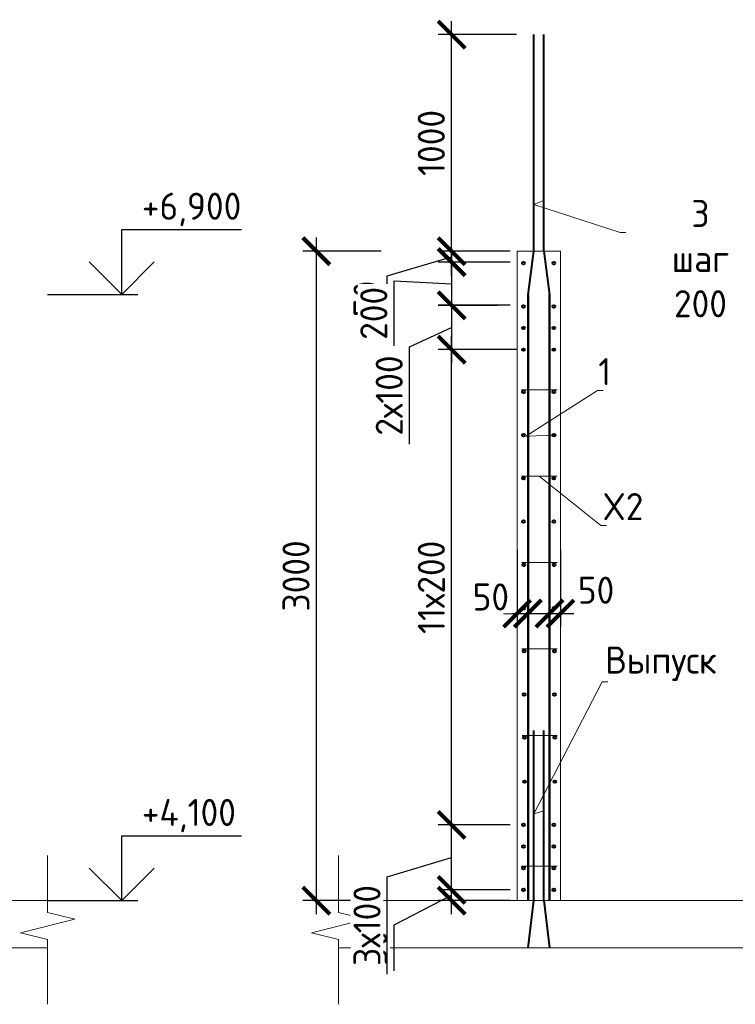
# Model space of a CAD drawing. Header units: millimetres. Extents: x 247266 to 730847, y -636031 to 10052.
# Tile 226 of 256: x 535345 to 541956, y -189322 to -180226. Entities that reach past the tile are written whole.
import ezdxf
from ezdxf import colors
from ezdxf.entities.mleader import LeaderData, LeaderLine
from ezdxf.math import Vec2, Vec3

# ---------------------------------------------------------------- set-up
doc = ezdxf.new("R2010")
doc.units = ezdxf.units.MM
for name, color, linetype, lineweight in [('AF_Stena', 7, 'Continuous', 18), ('KR_Fundament', 7, 'Continuous', 18), ('Арм_шпильки', 7, 'Continuous', 18), ('Армирование', 7, 'Continuous', 40), ('АрмСтер', 7, 'Continuous', 50), ('подоснова', 7, 'Continuous', 5)]:
    doc.layers.add(name, color=color, linetype=linetype, lineweight=lineweight)
doc.layers.add('РАЗМЕРЫ', color=7, linetype='Continuous')
doc.styles.add('GOST-2.304_Type-B', font='GOST_Common.ttf')
doc.dimstyles.new('мой 25', dxfattribs={"dimscale": 100, "dimtxt": 2.5, "dimasz": 2.5, "dimexe": 1.25, "dimexo": 0.625, "dimtad": 1, "dimdec": 0, "dimlfac": 0.5, "dimtxsty": 'GOST-2.304_Type-B', "dimblk": 'ARCHTICK', "dimcen": 2.5, "dimdle": 1.25, "dimaunit": 1, "dimadec": 1, "dimazin": 2, "dimtfac": 1, "dimtdec": 0, "dimtmove": 1, "dimatfit": 3, "dimfxl": 6, "dimfxlon": 1, "dimtfill": 1, "dimlwd": -1, "dimlwe": -1, "dimarcsym": 0})

# ---------------------------------------------------------------- blocks, each defined once
blk = doc.blocks.new('_None')
blk = doc.blocks.new('_ArchTick')
at = {"color": 0, "linetype": 'ByBlock', "const_width": 0.15}
blk.add_lwpolyline([(-0.5, -0.5), (0.5, 0.5)], dxfattribs=at)
blk = doc.blocks.new('*D300')
at = {"layer": 'DEFPOINTS', "color": 0, "ltscale": 100}
for p in [(539940.1, -185061.9), (540040.1, -185061.9), (540040.1, -185712.1)]:
    blk.add_point(p, dxfattribs=at)
at = {"layer": 'РАЗМЕРЫ', "color": 0, "linetype": 'Continuous'}
for p, q in [((539940.1, -185124.4), (539940.1, -185837.1)), ((540040.1, -185124.4), (540040.1, -185837.1)), ((539815.1, -185712.1), (540165.1, -185712.1))]:
    blk.add_line(p, q, dxfattribs=at)
at = {"layer": 'РАЗМЕРЫ', "color": 0, "ltscale": 100, "xscale": 250, "yscale": 250, "zscale": 250}
blk.add_blockref('_ArchTick', (539940.1, -185712.1), dxfattribs=at)
at = {"layer": 'РАЗМЕРЫ', "color": 0, "ltscale": 100, "xscale": 250, "yscale": 250, "zscale": 250, "rotation": 180}
blk.add_blockref('_ArchTick', (540040.1, -185712.1), dxfattribs=at)
at = {"layer": 'РАЗМЕРЫ', "color": 0, "lineweight": 0, "ltscale": 100, "insert": (539697.5, -185559.1), "char_height": 250, "attachment_point": 5, "style": 'GOST-2.304_Type-B', "bg_fill": 3, "box_fill_scale": 1.1, "bg_fill_color": 256, "bg_fill_true_color": 13158600, "bg_fill_transparency": 0}
blk.add_mtext('50', dxfattribs=at)
blk = doc.blocks.new('*D301')
at = {"layer": 'DEFPOINTS', "color": 0, "ltscale": 100}
for p in [(540240.1, -185061.9), (540340.1, -185061.9), (540340.1, -185712.1)]:
    blk.add_point(p, dxfattribs=at)
at = {"layer": 'РАЗМЕРЫ', "color": 0, "linetype": 'Continuous'}
for p, q in [((540240.1, -185124.4), (540240.1, -185837.1)), ((540340.1, -185124.4), (540340.1, -185837.1)), ((540115.1, -185712.1), (540465.1, -185712.1))]:
    blk.add_line(p, q, dxfattribs=at)
at = {"layer": 'РАЗМЕРЫ', "color": 0, "ltscale": 100, "xscale": 250, "yscale": 250, "zscale": 250}
blk.add_blockref('_ArchTick', (540240.1, -185712.1), dxfattribs=at)
at = {"layer": 'РАЗМЕРЫ', "color": 0, "ltscale": 100, "xscale": 250, "yscale": 250, "zscale": 250, "rotation": 180}
blk.add_blockref('_ArchTick', (540340.1, -185712.1), dxfattribs=at)
at = {"layer": 'РАЗМЕРЫ', "color": 0, "lineweight": 0, "ltscale": 100, "insert": (540669.7, -185496.5), "char_height": 250, "attachment_point": 5, "style": 'GOST-2.304_Type-B', "bg_fill": 3, "box_fill_scale": 1.1, "bg_fill_color": 256, "bg_fill_true_color": 13158600, "bg_fill_transparency": 0}
blk.add_mtext('50', dxfattribs=at)
blk = doc.blocks.new('*D302')
at = {"layer": 'DEFPOINTS', "color": 0, "ltscale": 100}
for p in [(540340.1, -182364.5), (538085.6, -188364.5), (540404.4, -188364.5)]:
    blk.add_point(p, dxfattribs=at)
at = {"layer": 'РАЗМЕРЫ', "color": 0, "linetype": 'Continuous'}
for p, q in [((538085.6, -182239.5), (538085.6, -188489.5)), ((538685.6, -182364.5), (537960.6, -182364.5)), ((538685.6, -188364.5), (537960.6, -188364.5))]:
    blk.add_line(p, q, dxfattribs=at)
at = {"layer": 'РАЗМЕРЫ', "color": 0, "ltscale": 100, "xscale": 250, "yscale": 250, "zscale": 250}
for p, rotation in [((538085.6, -182364.5), 90), ((538085.6, -188364.5), 270)]:
    blk.add_blockref('_ArchTick', p, dxfattribs=dict(at, rotation=rotation))
at = {"layer": 'РАЗМЕРЫ', "color": 0, "lineweight": 0, "ltscale": 100, "insert": (537897.9, -185364.5), "char_height": 250, "attachment_point": 5, "rotation": 90, "style": 'GOST-2.304_Type-B', "bg_fill": 3, "box_fill_scale": 1.1, "bg_fill_color": 256, "bg_fill_true_color": 13158600, "bg_fill_transparency": 0}
blk.add_mtext('3000', dxfattribs=at)
blk = doc.blocks.new('*D303')
at = {"layer": 'DEFPOINTS', "color": 0, "ltscale": 100}
for p in [(539335.4, -188264.7), (539940.1, -188264.7), (539940.1, -188364.5)]:
    blk.add_point(p, dxfattribs=at)
at = {"layer": 'РАЗМЕРЫ', "color": 0, "linetype": 'Continuous'}
for p, q in [((539335.4, -188489.5), (539335.4, -188139.7)), ((539877.6, -188264.7), (539210.4, -188264.7)), ((538804.2, -188587.9), (539335.4, -188314.6)), ((539877.6, -188364.5), (539210.4, -188364.5)), ((538804.2, -189013.2), (538804.2, -188587.9))]:
    blk.add_line(p, q, dxfattribs=at)
at = {"layer": 'РАЗМЕРЫ', "color": 0, "ltscale": 100, "xscale": 250, "yscale": 250, "zscale": 250}
for p, rotation in [((539335.4, -188264.7), 270), ((539335.4, -188364.5), 90)]:
    blk.add_blockref('_ArchTick', p, dxfattribs=dict(at, rotation=rotation))
at = {"layer": 'РАЗМЕРЫ', "color": 0, "lineweight": 0, "ltscale": 100, "insert": (538616.5, -188800.5), "char_height": 250, "attachment_point": 5, "rotation": 90, "style": 'GOST-2.304_Type-B', "bg_fill": 3, "box_fill_scale": 1.1, "bg_fill_color": 256, "bg_fill_true_color": 13158600, "bg_fill_transparency": 0}
blk.add_mtext('50', dxfattribs=at)
blk = doc.blocks.new('*D304')
at = {"layer": 'DEFPOINTS', "color": 0, "ltscale": 100}
for p in [(539335.4, -187664.7), (539940.1, -187664.7), (539841.1, -188264.7)]:
    blk.add_point(p, dxfattribs=at)
at = {"layer": 'РАЗМЕРЫ', "color": 0, "linetype": 'Continuous'}
for p, q in [((539335.4, -188389.7), (539335.4, -187539.7)), ((539877.6, -187664.7), (539210.4, -187664.7)), ((538741.3, -188142.9), (539335.4, -187964.7)), ((538741.3, -189043.7), (538741.3, -188142.9)), ((539778.6, -188264.7), (539210.4, -188264.7))]:
    blk.add_line(p, q, dxfattribs=at)
at = {"layer": 'РАЗМЕРЫ', "color": 0, "ltscale": 100, "xscale": 250, "yscale": 250, "zscale": 250}
for p, rotation in [((539335.4, -187664.7), 90), ((539335.4, -188264.7), 270)]:
    blk.add_blockref('_ArchTick', p, dxfattribs=dict(at, rotation=rotation))
at = {"layer": 'РАЗМЕРЫ', "color": 0, "lineweight": 0, "ltscale": 100, "insert": (538553.7, -188593.3), "char_height": 250, "attachment_point": 5, "rotation": 90, "style": 'GOST-2.304_Type-B', "bg_fill": 3, "box_fill_scale": 1.1, "bg_fill_color": 256, "bg_fill_true_color": 13158600, "bg_fill_transparency": 0}
blk.add_mtext('3х100', dxfattribs=at)
blk = doc.blocks.new('*D305')
at = {"layer": 'DEFPOINTS', "color": 0, "ltscale": 100}
for p in [(539335.4, -183274.5), (540000.1, -183274.5), (539909.5, -187664.7)]:
    blk.add_point(p, dxfattribs=at)
at = {"layer": 'РАЗМЕРЫ', "color": 0, "linetype": 'Continuous'}
for p, q in [((539335.4, -187789.7), (539335.4, -183149.5)), ((539935.4, -183274.5), (539210.4, -183274.5)), ((539847, -187664.7), (539210.4, -187664.7))]:
    blk.add_line(p, q, dxfattribs=at)
at = {"layer": 'РАЗМЕРЫ', "color": 0, "ltscale": 100, "xscale": 250, "yscale": 250, "zscale": 250}
for p, rotation in [((539335.4, -183274.5), 90), ((539335.4, -187664.7), 270)]:
    blk.add_blockref('_ArchTick', p, dxfattribs=dict(at, rotation=rotation))
at = {"layer": 'РАЗМЕРЫ', "color": 0, "lineweight": 0, "ltscale": 100, "insert": (539147.8, -185469.6), "char_height": 250, "attachment_point": 5, "rotation": 90, "style": 'GOST-2.304_Type-B', "bg_fill": 3, "box_fill_scale": 1.1, "bg_fill_color": 256, "bg_fill_true_color": 13158600, "bg_fill_transparency": 0}
blk.add_mtext('11х200', dxfattribs=at)
blk = doc.blocks.new('*D306')
at = {"layer": 'DEFPOINTS', "color": 0, "ltscale": 100}
for p in [(539335.4, -182365.5), (539940.1, -182365.5), (539940.1, -182465.7)]:
    blk.add_point(p, dxfattribs=at)
at = {"layer": 'РАЗМЕРЫ', "color": 0, "linetype": 'Continuous'}
for p, q in [((539335.4, -182590.7), (539335.4, -182240.5)), ((539877.6, -182365.5), (539210.4, -182365.5)), ((538741.3, -182593.9), (539335.4, -182415.6)), ((539877.6, -182465.7), (539210.4, -182465.7)), ((538741.3, -183019.2), (538741.3, -182593.9))]:
    blk.add_line(p, q, dxfattribs=at)
at = {"layer": 'РАЗМЕРЫ', "color": 0, "ltscale": 100, "xscale": 250, "yscale": 250, "zscale": 250}
for p, rotation in [((539335.4, -182365.5), 270), ((539335.4, -182465.7), 90)]:
    blk.add_blockref('_ArchTick', p, dxfattribs=dict(at, rotation=rotation))
at = {"layer": 'РАЗМЕРЫ', "color": 0, "lineweight": 0, "ltscale": 100, "insert": (538553.7, -182806.5), "char_height": 250, "attachment_point": 5, "rotation": 90, "style": 'GOST-2.304_Type-B', "bg_fill": 3, "box_fill_scale": 1.1, "bg_fill_color": 256, "bg_fill_true_color": 13158600, "bg_fill_transparency": 0}
blk.add_mtext('50', dxfattribs=at)
blk = doc.blocks.new('*D307')
at = {"layer": 'DEFPOINTS', "color": 0, "ltscale": 100}
for p in [(539940.1, -182864.7), (539335.4, -183274.5), (539627.7, -183274.5)]:
    blk.add_point(p, dxfattribs=at)
at = {"layer": 'РАЗМЕРЫ', "color": 0, "linetype": 'Continuous'}
for p, q in [((539335.4, -182739.7), (539335.4, -183399.5)), ((539877.6, -182864.7), (539210.4, -182864.7)), ((538947, -183247.9), (539335.4, -183069.6)), ((538947, -184148.7), (538947, -183247.9)), ((539565.2, -183274.5), (539210.4, -183274.5))]:
    blk.add_line(p, q, dxfattribs=at)
at = {"layer": 'РАЗМЕРЫ', "color": 0, "ltscale": 100, "xscale": 250, "yscale": 250, "zscale": 250}
for p, rotation in [((539335.4, -182864.7), 90), ((539335.4, -183274.5), 270)]:
    blk.add_blockref('_ArchTick', p, dxfattribs=dict(at, rotation=rotation))
at = {"layer": 'РАЗМЕРЫ', "color": 0, "lineweight": 0, "ltscale": 100, "insert": (538759.3, -183698.3), "char_height": 250, "attachment_point": 5, "rotation": 90, "style": 'GOST-2.304_Type-B', "bg_fill": 3, "box_fill_scale": 1.1, "bg_fill_color": 256, "bg_fill_true_color": 13158600, "bg_fill_transparency": 0}
blk.add_mtext('2х100', dxfattribs=at)
blk = doc.blocks.new('*D308')
at = {"layer": 'DEFPOINTS', "color": 0, "ltscale": 100}
for p in [(539335.4, -180364.5), (540095.4, -180364.5), (539773.6, -182364.5)]:
    blk.add_point(p, dxfattribs=at)
at = {"layer": 'РАЗМЕРЫ', "color": 0, "linetype": 'Continuous'}
for p, q in [((539335.4, -182489.5), (539335.4, -180239.5)), ((539935.4, -180364.5), (539210.4, -180364.5)), ((539711.1, -182364.5), (539210.4, -182364.5))]:
    blk.add_line(p, q, dxfattribs=at)
at = {"layer": 'РАЗМЕРЫ', "color": 0, "ltscale": 100, "xscale": 250, "yscale": 250, "zscale": 250}
for p, rotation in [((539335.4, -180364.5), 90), ((539335.4, -182364.5), 270)]:
    blk.add_blockref('_ArchTick', p, dxfattribs=dict(at, rotation=rotation))
at = {"layer": 'РАЗМЕРЫ', "color": 0, "lineweight": 0, "ltscale": 100, "insert": (539147.8, -181364.5), "char_height": 250, "attachment_point": 5, "rotation": 90, "style": 'GOST-2.304_Type-B', "bg_fill": 3, "box_fill_scale": 1.1, "bg_fill_color": 256, "bg_fill_true_color": 13158600, "bg_fill_transparency": 0}
blk.add_mtext('1000', dxfattribs=at)
blk = doc.blocks.new('*D309')
at = {"layer": 'DEFPOINTS', "color": 0, "ltscale": 100}
for p in [(539940.1, -182465.7), (539335.4, -182865.7), (539821.5, -182865.7)]:
    blk.add_point(p, dxfattribs=at)
at = {"layer": 'РАЗМЕРЫ', "color": 0, "linetype": 'Continuous'}
for p, q in [((539335.4, -182340.7), (539335.4, -182990.7)), ((539877.6, -182465.7), (539210.4, -182465.7)), ((538804.2, -183239.4), (538804.2, -182639)), ((538804.2, -182639), (539335.4, -182665.7)), ((539759, -182865.7), (539210.4, -182865.7))]:
    blk.add_line(p, q, dxfattribs=at)
at = {"layer": 'РАЗМЕРЫ', "color": 0, "ltscale": 100, "xscale": 250, "yscale": 250, "zscale": 250}
for p, rotation in [((539335.4, -182465.7), 90), ((539335.4, -182865.7), 270)]:
    blk.add_blockref('_ArchTick', p, dxfattribs=dict(at, rotation=rotation))
at = {"layer": 'РАЗМЕРЫ', "color": 0, "lineweight": 0, "ltscale": 100, "insert": (538616.5, -182939.2), "char_height": 250, "attachment_point": 5, "rotation": 90, "style": 'GOST-2.304_Type-B', "bg_fill": 3, "box_fill_scale": 1.1, "bg_fill_color": 256, "bg_fill_true_color": 13158600, "bg_fill_transparency": 0}
blk.add_mtext('200', dxfattribs=at)

msp = doc.modelspace()

# ---------------------------------------------------------------- linework, layer by layer
for points in [[(536288.01, -182164.52), (537393.29, -182164.52)], [(536288.01, -182764.52), (536288.01, -182164.52)], [(536588.01, -182464.52), (536288.01, -182764.52), (535988.01, -182464.52)], [(535603.45, -182764.52), (536438.01, -182764.52)], [(536288.01, -187764.52), (537393.29, -187764.52)], [(536288.01, -188364.52), (536288.01, -187764.52)], [(536588.01, -188064.52), (536288.01, -188364.52), (535988.01, -188064.52)], [(535603.45, -188364.52), (536438.01, -188364.52)]]:
    msp.add_lwpolyline(points)
at = {"layer": 'AF_Stena', "lineweight": 20}
for p, q in [((539940.13, -182365.54), (539940.13, -188364.52)), ((540340.13, -182365.54), (539940.13, -182365.54)), ((540340.13, -188364.52), (540340.13, -182764.52))]:
    msp.add_line(p, q, dxfattribs=at)
for points in [[(535603.45, -188417.85), (535603.45, -187945.99)], [(538291.55, -188417.85), (538291.55, -187945.99)], [(535603.45, -188417.85), (535603.45, -188472.85)], [(538291.55, -188417.85), (538291.55, -188472.85)], [(535853.45, -188535.35), (535353.45, -188660.35)], [(535603.45, -188472.85), (535853.45, -188535.35)], [(538541.55, -188535.35), (538041.55, -188660.35)], [(538291.55, -188472.85), (538541.55, -188535.35)], [(535353.45, -188660.35), (535603.45, -188722.85)], [(535603.45, -188722.85), (535603.45, -188777.85)], [(538041.55, -188660.35), (538291.55, -188722.85)], [(538291.55, -188722.85), (538291.55, -188777.85)], [(535603.45, -188777.85), (535603.45, -189321.96)], [(538291.55, -188777.85), (538291.55, -189321.96)]]:
    msp.add_lwpolyline(points, dxfattribs=at)
at = {"layer": 'KR_Fundament', "lineweight": 9}
for p, q in [((535603.45, -188364.52), (531687.05, -188364.52)), ((542207.94, -188364.52), (538291.55, -188364.52)), ((531687.05, -188800.37), (535603.45, -188800.37)), ((538291.55, -188800.37), (542207.94, -188800.37))]:
    msp.add_line(p, q, dxfattribs=at)
at = {"layer": 'Арм_шпильки'}
msp.add_line((539980.13, -183644.67), (540309.63, -183644.67), dxfattribs=at)
at = {"layer": 'Армирование', "ltscale": 100}
for p, q in [((540095.12, -188364.52), (540095.42, -186791.38)), ((540185.83, -188364.52), (540186.14, -186791.38))]:
    msp.add_line(p, q, dxfattribs=at)
for centre in [(540000.13, -183664.67), (540280.13, -183664.67), (540000.13, -184064.67), (540280.13, -184064.67), (540280.13, -187864.52), (540280.13, -188264.52)]:
    msp.add_circle(centre, 12, dxfattribs=at)
at = {"layer": 'АрмСтер', "ltscale": 15}
for p, q in [((540041.41, -188364.52), (540041.41, -182764.52)), ((540239.83, -188364.52), (540239.83, -182764.52))]:
    msp.add_line(p, q, dxfattribs=at)

# ---------------------------------------------------------------- texts
at = {"style": 'GOST-2.304_Type-B'}
for s, p in [('+6,900', (536473.93, -182074.52)), ('+4,100', (536473.93, -187674.52))]:
    msp.add_text(s, height=250, dxfattribs=at).set_placement(p)

# ---------------------------------------------------------------- leaders
at = {"layer": 'подоснова'}
ml = msp.add_multileader_mtext('Standard', dxfattribs=at)
ml.set_content('3 шаг 200', color=256, style='GOST-2.304_Type-B')
ml.set_leader_properties(color=256, linetype='ByLayer', lineweight=15)
ml.set_arrow_properties(name='NONE')
ml.build(insert=Vec2(0, 0))
ml.multileader.update_dxf_attribs({"text_left_attachment_type": 6, "text_right_attachment_type": 6, "dogleg_length": 10, "arrow_head_size": 18})
ctx = ml.context
ctx.base_point, ctx.char_height, ctx.arrow_head_size, ctx.landing_gap_size, ctx.plane_origin = Vec3(540903.72, -182191.63), 250, 18, 20, Vec3(539686.83, -180879.08)
ctx.left_attachment, ctx.right_attachment, ctx.text_align_type = 6, 6, 1
notes = []
notes.append((ctx, [(0, (1, 1, 0), (540893.11, -182191.88), (1, 0), 10, [(1, [(540186.14, -181895.6), (540095.42, -181933.44)], 0, [])])]))
ctx.mtext.insert, ctx.mtext.width, ctx.mtext.alignment, ctx.mtext.flow_direction = Vec3(541634.32, -181891.63), 22.8978, 2, 5
ml = msp.add_multileader_mtext('Standard', dxfattribs=at)
ml.set_content('1 ', color=256, style='GOST-2.304_Type-B')
ml.set_leader_properties(color=256, linetype='ByLayer', lineweight=15)
ml.set_arrow_properties(name='NONE')
ml.build(insert=Vec2(0, 0))
ml.multileader.update_dxf_attribs({"text_left_attachment_type": 6, "text_right_attachment_type": 6, "dogleg_length": 10, "arrow_head_size": 18})
ctx = ml.context
ctx.base_point, ctx.char_height, ctx.arrow_head_size, ctx.landing_gap_size, ctx.plane_origin = Vec3(540692.18, -183652.07), 250, 18, 20, Vec3(539697.67, -183211.79)
ctx.left_attachment, ctx.right_attachment, ctx.text_align_type = 6, 6, 1
notes.append((ctx, [(0, (1, 1, 0), (540682.14, -183652.07), (1, 0), 10, [(1, [(540304.13, -184064.67), (540020.28, -184074.05)], 0, [])])]))
ctx.mtext.insert, ctx.mtext.width, ctx.mtext.alignment, ctx.mtext.flow_direction = Vec3(540749.68, -183352.07), 22.8978, 2, 5
ml = msp.add_multileader_mtext('Standard', dxfattribs=at)
ml.set_content('Выпуск', color=256, style='GOST-2.304_Type-B')
ml.set_leader_properties(color=256, linetype='ByLayer', lineweight=15)
ml.set_arrow_properties(name='NONE')
ml.build(insert=Vec2(0, 0))
ml.multileader.update_dxf_attribs({"text_left_attachment_type": 6, "text_right_attachment_type": 6, "dogleg_length": 10, "arrow_head_size": 18})
ctx = ml.context
ctx.base_point, ctx.char_height, ctx.arrow_head_size, ctx.landing_gap_size, ctx.plane_origin = Vec3(540736.42, -186342.1), 250, 18, 20, Vec3(539579.41, -186323.97)
ctx.left_attachment, ctx.right_attachment, ctx.text_align_type = 6, 6, 1
notes.append((ctx, [(0, (1, 1, 0), (540725.91, -186342.42), (1, 0), 10, [(1, [(540185.99, -187534.33), (540095.15, -187561.87)], 0, [])])]))
ctx.mtext.insert, ctx.mtext.width, ctx.mtext.alignment, ctx.mtext.flow_direction = Vec3(541268.92, -186017.1), 22.8978, 2, 5
for ctx, leaders in notes:
    for number, flags, end, landing, length, lines in leaders:
        leader = LeaderData()
        leader.index, (leader.has_last_leader_line, leader.has_dogleg_vector, leader.attachment_direction) = number, flags
        leader.last_leader_point, leader.dogleg_vector, leader.dogleg_length = Vec3(end), Vec3(landing), length
        for number, points, colour, breaks in lines:
            line = LeaderLine()
            line.index, line.vertices, line.color, line.breaks = number, Vec3.list(points), colors.encode_raw_color(colour), breaks
            leader.lines.append(line)
        ctx.leaders.append(leader)

# ---------------------------------------------------------------- next in the draw order: dimensions: what is measured, and where the dimension line sits
at = {"layer": 'РАЗМЕРЫ', "lineweight": 0}
dim = msp.add_linear_dim(base=(540040.09, -185712.1), p1=(539940.13, -185061.93), p2=(540040.09, -185061.93), dimstyle='мой 25', dxfattribs=at)
dim.commit()
dim.dimension.update_dxf_attribs({"geometry": '*D300', "text_midpoint": (539697.5, -185746.68), "dimtype": 160})

# ---------------------------------------------------------------- next in the draw order: dimensions: what is measured, and where the dimension line sits
dim = msp.add_linear_dim(base=(540340.13, -185712.1), p1=(540240.09, -185061.93), p2=(540340.13, -185061.93), dimstyle='мой 25', dxfattribs=at)
dim.commit()
dim.dimension.update_dxf_attribs({"geometry": '*D301', "text_midpoint": (540669.74, -185684.09), "dimtype": 160})

# ---------------------------------------------------------------- next in the draw order: dimensions: what is measured, and where the dimension line sits
dim = msp.add_linear_dim(base=(538085.57, -188364.52), p1=(540340.13, -182364.54), p2=(540404.35, -188364.52), angle=90, dimstyle='мой 25', dxfattribs=at)
dim.commit()
dim.dimension.update_dxf_attribs({"geometry": '*D302', "text_midpoint": (537897.95, -185364.53)})

# ---------------------------------------------------------------- next in the draw order: linework, layer by layer
at = {"layer": 'AF_Stena', "lineweight": 20}
msp.add_line((540340.13, -182764.52), (540340.13, -182365.54), dxfattribs=at)
at = {"layer": 'Арм_шпильки'}
for p, q in [((539980.13, -184443), (540309.63, -184443)), ((539982.81, -185241.33), (540309.63, -185241.33)), ((539985.48, -186039.65), (540309.63, -186039.65)), ((539988.15, -186837.98), (540309.63, -186837.98)), ((539980.13, -188044.52), (540309.63, -188044.52))]:
    msp.add_line(p, q, dxfattribs=at)
at = {"layer": 'Армирование', "ltscale": 100}
for p, q in [((540095.42, -182364.52), (540095.42, -180364.52)), ((540186.14, -182364.52), (540186.14, -180364.52)), ((540041.41, -182766.95), (540095.42, -182364.52)), ((540186.14, -182364.52), (540240.13, -182766.95)), ((540041.41, -188800.37), (540095.12, -188364.52)), ((540185.83, -188364.52), (540239.83, -188799.08))]:
    msp.add_line(p, q, dxfattribs=at)
for centre in [(540280.13, -182474.52), (540000.13, -182874.52), (540280.13, -182874.52), (540000.13, -183074.52), (540280.13, -183074.52), (540280.13, -183274.52), (540000.13, -184463), (540280.13, -184463), (540000.13, -184863), (540280.13, -184863), (540002.81, -185261.33), (540282.81, -185261.33), (540002.81, -185661.33), (540282.81, -185661.33), (540005.48, -186059.65), (540285.48, -186059.65), (540005.48, -186459.65), (540285.48, -186459.65), (540008.15, -186857.98), (540288.15, -186857.98), (540008.15, -187264.98), (540288.15, -187264.98), (540280.13, -187664.52), (540000.13, -187864.52), (540000.13, -188064.52), (540280.13, -188064.52), (540000.13, -188264.52)]:
    msp.add_circle(centre, 12, dxfattribs=at)

# ---------------------------------------------------------------- next in the draw order: dimensions: what is measured, and where the dimension line sits
at = {"layer": 'РАЗМЕРЫ', "lineweight": 0}
dim = msp.add_linear_dim(base=(539335.41, -182365.54), p1=(539940.13, -182465.69), p2=(539940.13, -182365.54), angle=90, dimstyle='мой 25', dxfattribs=at)
dim.commit()
dim.dimension.update_dxf_attribs({"geometry": '*D306', "text_midpoint": (538553.66, -182656.35)})
dim = msp.add_linear_dim(base=(539335.41, -188264.67), p1=(539940.13, -188364.52), p2=(539940.13, -188264.67), angle=90, dimstyle='мой 25', dxfattribs=at)
dim.commit()
dim.dimension.update_dxf_attribs({"geometry": '*D303', "text_midpoint": (538804.16, -188650.4), "dimtype": 160})

# ---------------------------------------------------------------- next in the draw order: leaders
at = {"layer": 'подоснова'}
ml = msp.add_multileader_mtext('Standard', dxfattribs=at)
ml.set_content('X2', color=256, style='GOST-2.304_Type-B')
ml.set_leader_properties(color=256, linetype='ByLayer', lineweight=15)
ml.set_arrow_properties(name='NONE')
ml.build(insert=Vec2(0, 0))
ml.multileader.update_dxf_attribs({"text_left_attachment_type": 6, "text_right_attachment_type": 6, "dogleg_length": 10, "arrow_head_size": 18})
ctx = ml.context
ctx.base_point, ctx.char_height, ctx.arrow_head_size, ctx.landing_gap_size, ctx.plane_origin = Vec3(540723.17, -184899.1), 250, 18, 20, Vec3(539728.66, -183752.96)
ctx.left_attachment, ctx.right_attachment, ctx.text_align_type = 6, 6, 1
notes = []
notes.append((ctx, [(0, (1, 1, 0), (540713, -184899.35), (1, 0), 10, [(0, [(540144.88, -184443)], 0, [])])]))
ctx.mtext.insert, ctx.mtext.width, ctx.mtext.alignment, ctx.mtext.flow_direction = Vec3(540918.17, -184599.1), 22.8978, 2, 5
for ctx, leaders in notes:
    for number, flags, end, landing, length, lines in leaders:
        leader = LeaderData()
        leader.index, (leader.has_last_leader_line, leader.has_dogleg_vector, leader.attachment_direction) = number, flags
        leader.last_leader_point, leader.dogleg_vector, leader.dogleg_length = Vec3(end), Vec3(landing), length
        for number, points, colour, breaks in lines:
            line = LeaderLine()
            line.index, line.vertices, line.color, line.breaks = number, Vec3.list(points), colors.encode_raw_color(colour), breaks
            leader.lines.append(line)
        ctx.leaders.append(leader)

# ---------------------------------------------------------------- next in the draw order: dimensions: what is measured, and where the dimension line sits
at = {"layer": 'РАЗМЕРЫ', "lineweight": 0}
dim = msp.add_linear_dim(base=(539335.41, -180364.52), p1=(539773.59, -182364.52), p2=(540095.42, -180364.52), angle=90, dimstyle='мой 25', dxfattribs=at)
dim.commit()
dim.dimension.update_dxf_attribs({"geometry": '*D308', "text_midpoint": (539147.79, -181364.52)})
dim = msp.add_linear_dim(base=(539335.41, -187664.67), p1=(539841.12, -188264.67), p2=(539940.13, -187664.67), angle=90, text='3х100', dimstyle='мой 25', dxfattribs=at)
dim.commit()
dim.dimension.update_dxf_attribs({"geometry": '*D304', "text_midpoint": (538553.66, -188205.41)})

# ---------------------------------------------------------------- next in the draw order: linework, layer by layer
at = {"layer": 'Армирование', "ltscale": 100}
msp.add_circle((540000.13, -182474.52), 12, dxfattribs=at)

# ---------------------------------------------------------------- next in the draw order: dimensions: what is measured, and where the dimension line sits
at = {"layer": 'РАЗМЕРЫ', "lineweight": 0}
dim = msp.add_linear_dim(base=(539335.41, -183274.52), p1=(539909.5, -187664.67), p2=(540000.13, -183274.52), angle=90, text='11х200', dimstyle='мой 25', dxfattribs=at)
dim.commit()
dim.dimension.update_dxf_attribs({"geometry": '*D305', "text_midpoint": (539147.79, -185469.59)})

# ---------------------------------------------------------------- next in the draw order: linework, layer by layer
at = {"layer": 'Армирование', "ltscale": 100}
for centre in [(540000.13, -183274.52), (540000.13, -187664.52)]:
    msp.add_circle(centre, 12, dxfattribs=at)

# ---------------------------------------------------------------- next in the draw order: dimensions: what is measured, and where the dimension line sits
at = {"layer": 'РАЗМЕРЫ', "lineweight": 0}
dim = msp.add_linear_dim(base=(539335.41, -183274.52), p1=(539940.13, -182864.67), p2=(539627.71, -183274.52), angle=90, text='2х100', dimstyle='мой 25', dxfattribs=at)
dim.commit()
dim.dimension.update_dxf_attribs({"geometry": '*D307', "text_midpoint": (538946.97, -183310.44), "dimtype": 160})

# ---------------------------------------------------------------- next in the draw order: dimensions: what is measured, and where the dimension line sits
dim = msp.add_linear_dim(base=(539335.41, -182865.67), p1=(539940.13, -182465.69), p2=(539821.48, -182865.67), angle=90, dimstyle='мой 25', dxfattribs=at)
dim.commit()
dim.dimension.update_dxf_attribs({"geometry": '*D309', "text_midpoint": (538804.16, -182701.46), "dimtype": 160})

doc.saveas('drawing.dxf')
